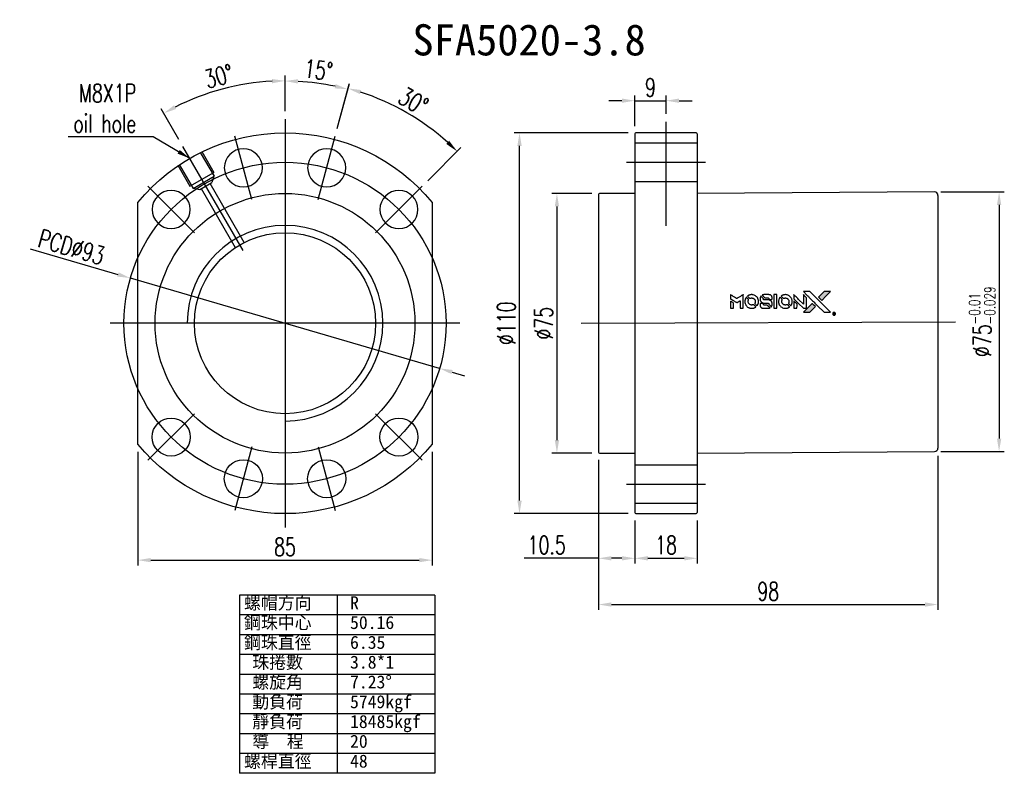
# Model space of a CAD drawing. Extents: x -345 to 906, y -61 to 705.
import ezdxf
from ezdxf.enums import TextEntityAlignment as Align
from ezdxf.lldxf.tags import DXFTag

# ---------------------------------------------------------------- set-up
doc = ezdxf.new("R2010")
doc.units = 0
doc.header["$LTSCALE"] = 2
doc.header["$MEASUREMENT"] = 0
doc.layers.add('CL', color=1, linetype='CENTER')
doc.layers.add('HID', color=2, linetype='DASHED')
doc.styles.add('DIM-7', font='SIMPLEX.shx', dxfattribs={"width": 0.7, "bigfont": 'chineset.shx'})
doc.styles.add('T', font='txt')
tags = doc.linetypes.add('CENTER', pattern=[2, 1.25, -0.25, 0.25, -0.25]).pattern_tags.tags
tags[10:11] = [DXFTag(74, 4), DXFTag(75, 0), DXFTag(340, '0'), DXFTag(46, 0.0), DXFTag(50, 0.0), DXFTag(44, 0.0), DXFTag(45, 0.0)]
tags[8:9] = [DXFTag(74, 4), DXFTag(75, 0), DXFTag(340, '0'), DXFTag(46, 0.0), DXFTag(50, 0.0), DXFTag(44, 0.0), DXFTag(45, 0.0)]
tags[6:7] = [DXFTag(74, 4), DXFTag(75, 0), DXFTag(340, '0'), DXFTag(46, 0.0), DXFTag(50, 0.0), DXFTag(44, 0.0), DXFTag(45, 0.0)]
tags[4:5] = [DXFTag(74, 4), DXFTag(75, 0), DXFTag(340, '0'), DXFTag(46, 0.0), DXFTag(50, 0.0), DXFTag(44, 0.0), DXFTag(45, 0.0)]
tags = doc.linetypes.add('DASHED', pattern=[0.75, 0.5, -0.25]).pattern_tags.tags
tags[6:7] = [DXFTag(74, 4), DXFTag(75, 0), DXFTag(340, '0'), DXFTag(46, 0.0), DXFTag(50, 0.0), DXFTag(44, 0.0), DXFTag(45, 0.0)]
tags[4:5] = [DXFTag(74, 4), DXFTag(75, 0), DXFTag(340, '0'), DXFTag(46, 0.0), DXFTag(50, 0.0), DXFTag(44, 0.0), DXFTag(45, 0.0)]
doc.dimstyles.new('CNS', dxfattribs={"dimtxt": 3.5, "dimasz": 2.5, "dimexe": 1, "dimexo": 1.5, "dimgap": 0.09, "dimtad": 0, "dimdsep": 46, "dimtxsty": 'DIM-7', "dimcen": 0.09, "dimclrd": 1, "dimclre": 1, "dimclrt": 4, "dimadec": 0, "dimazin": 0, "dimtfac": 1, "dimtix": 1, "dimtmove": 2, "dimatfit": 3, "dimfxl": 1, "dimtvp": 0.971429, "dimtolj": 1, "dimarcsym": 0})

# ---------------------------------------------------------------- blocks, each defined once
blk = doc.blocks.new('*D9')
at = {"lineweight": -2, "transparency": 16777216}
for p, q in [((-311.33, 31.98), (-311.33, -0.8)), ((-226.33, 31.98), (-226.33, -0.8)), ((-307.58, 0.7), (-230.08, 0.7))]:
    blk.add_line(p, q, dxfattribs=at)
at = {"transparency": 16777216}
for points in [[(-307.58, 1.33), (-307.58, 0.08), (-311.33, 0.7)], [(-230.08, 1.33), (-230.08, 0.08), (-226.33, 0.7)]]:
    blk.add_solid(points, dxfattribs=at)
at = {"layer": 'DEFPOINTS', "color": 0, "transparency": 16777216}
for p in [(-311.33, 34.23), (-226.33, 34.23), (-226.33, 0.7)]:
    blk.add_point(p, dxfattribs=at)
at = {"transparency": 16777216, "insert": (-268.83, 4.53), "char_height": 5.25, "attachment_point": 5, "style": 'DIM-7'}
blk.add_mtext('\\A1;85', dxfattribs=at)
blk = doc.blocks.new('*D10')
at = {"lineweight": -2, "transparency": 16777216}
for p, q in [((-268.83, 130.39), (-268.83, 140.69)), ((-299.45, 122.19), (-304.6, 131.1))]:
    blk.add_line(p, q, dxfattribs=at)
blk.add_arc((-268.83, 69.14), 70.05, 93.0677, 116.9323, dxfattribs=at)
at = {"transparency": 16777216}
for points in [[(-272.59, 139.71), (-272.56, 138.46), (-268.83, 139.19)], [(-300.26, 131.04), (-300.85, 132.14), (-303.85, 129.8)]]:
    blk.add_solid(points, dxfattribs=at)
at = {"layer": 'DEFPOINTS', "color": 0, "transparency": 16777216}
for p in [(-280.99, 138.13), (-268.83, 128.14), (-298.33, 120.24), (-280.96, 90.15), (-268.83, 10.14)]:
    blk.add_point(p, dxfattribs=at)
at = {"transparency": 16777216, "insert": (-287.95, 140.5), "char_height": 5.25, "attachment_point": 5, "rotation": 15, "style": 'DIM-7'}
blk.add_mtext('\\A1;30°', dxfattribs=at)
blk = doc.blocks.new('*D11')
at = {"lineweight": -2, "transparency": 16777216}
for p, q in [((-342.45, 90.66), (-317.06, 83.24)), ((-224.19, 56.1), (-313.46, 82.19)), ((-220.6, 55.05), (-217, 53.99))]:
    blk.add_line(p, q, dxfattribs=at)
at = {"transparency": 16777216}
for points in [[(-316.88, 83.84), (-317.24, 82.64), (-313.46, 82.19)], [(-220.42, 55.65), (-220.77, 54.45), (-224.19, 56.1)]]:
    blk.add_solid(points, dxfattribs=at)
at = {"layer": 'DEFPOINTS', "color": 0, "transparency": 16777216}
for p in [(-313.46, 82.19), (-224.19, 56.1)]:
    blk.add_point(p, dxfattribs=at)
at = {"transparency": 16777216, "insert": (-330.48, 91.15), "char_height": 5.25, "attachment_point": 5, "rotation": 343.7085, "style": 'DIM-7'}
blk.add_mtext('\\A1;PCD∅93', dxfattribs=at)
blk = doc.blocks.new('*D6')
at = {"lineweight": -2, "transparency": 16777216}
for p, q in [((-178.33, 29.69), (-178.33, -0.27)), ((-167.83, 12.19), (-167.83, -0.27)), ((-178.33, 1.23), (-199.74, 1.23)), ((-171.58, 1.23), (-174.58, 1.23))]:
    blk.add_line(p, q, dxfattribs=at)
at = {"transparency": 16777216}
for points in [[(-174.58, 1.86), (-174.58, 0.61), (-178.33, 1.23)], [(-171.58, 1.86), (-171.58, 0.61), (-167.83, 1.23)]]:
    blk.add_solid(points, dxfattribs=at)
at = {"layer": 'DEFPOINTS', "color": 0, "transparency": 16777216}
for p in [(-178.33, 31.94), (-167.83, 14.44), (-167.83, 1.23)]:
    blk.add_point(p, dxfattribs=at)
at = {"transparency": 16777216, "insert": (-193.29, 5.06), "char_height": 5.25, "attachment_point": 5, "style": 'DIM-7'}
blk.add_mtext('\\A1;10.5', dxfattribs=at)
blk = doc.blocks.new('*D7')
at = {"lineweight": -2, "transparency": 16777216}
for p, q in [((-167.83, 12.19), (-167.83, -0.27)), ((-149.83, 12.19), (-149.83, -0.27)), ((-164.08, 1.23), (-153.58, 1.23))]:
    blk.add_line(p, q, dxfattribs=at)
at = {"transparency": 16777216}
for points in [[(-164.08, 1.86), (-164.08, 0.61), (-167.83, 1.23)], [(-153.58, 1.86), (-153.58, 0.61), (-149.83, 1.23)]]:
    blk.add_solid(points, dxfattribs=at)
at = {"layer": 'DEFPOINTS', "color": 0, "transparency": 16777216}
for p in [(-167.83, 14.44), (-149.83, 14.44), (-149.83, 1.23)]:
    blk.add_point(p, dxfattribs=at)
at = {"transparency": 16777216, "insert": (-158.83, 5.06), "char_height": 5.25, "attachment_point": 5, "style": 'DIM-7'}
blk.add_mtext('\\A1;18', dxfattribs=at)
blk = doc.blocks.new('*D8')
at = {"lineweight": -2, "transparency": 16777216}
for p, q in [((-178.33, 29.69), (-178.33, -13.62)), ((-80.33, 30.84), (-80.33, -13.62)), ((-174.58, -12.12), (-84.08, -12.12))]:
    blk.add_line(p, q, dxfattribs=at)
at = {"transparency": 16777216}
for points in [[(-174.58, -11.5), (-174.58, -12.75), (-178.33, -12.12)], [(-84.08, -11.5), (-84.08, -12.75), (-80.33, -12.12)]]:
    blk.add_solid(points, dxfattribs=at)
at = {"layer": 'DEFPOINTS', "color": 0, "transparency": 16777216}
for p in [(-178.33, 31.94), (-80.33, 33.09), (-80.33, -12.12)]:
    blk.add_point(p, dxfattribs=at)
at = {"transparency": 16777216, "insert": (-129.33, -8.3), "char_height": 5.25, "attachment_point": 5, "style": 'DIM-7'}
blk.add_mtext('\\A1;98', dxfattribs=at)
blk = doc.blocks.new('*D4')
at = {"lineweight": -2, "transparency": 16777216}
for p, q in [((-180.28, 106.64), (-191.83, 106.64)), ((-190.33, 102.89), (-190.33, 35.39)), ((-180.28, 31.64), (-191.83, 31.64))]:
    blk.add_line(p, q, dxfattribs=at)
at = {"transparency": 16777216}
for points in [[(-190.95, 102.89), (-189.7, 102.89), (-190.33, 106.64)], [(-190.95, 35.39), (-189.7, 35.39), (-190.33, 31.64)]]:
    blk.add_solid(points, dxfattribs=at)
at = {"layer": 'DEFPOINTS', "color": 0, "transparency": 16777216}
for p in [(-178.03, 106.64), (-190.33, 31.64), (-178.03, 31.64)]:
    blk.add_point(p, dxfattribs=at)
at = {"transparency": 16777216, "insert": (-194.15, 69.14), "char_height": 5.25, "attachment_point": 5, "rotation": 90, "style": 'DIM-7'}
blk.add_mtext('\\A1;%%C75', dxfattribs=at)
blk = doc.blocks.new('*D5')
at = {"lineweight": -2, "transparency": 16777216}
for p, q in [((-79.53, 107.09), (-61.17, 107.09)), ((-62.67, 103.34), (-62.67, 35.84)), ((-79.53, 32.09), (-61.17, 32.09))]:
    blk.add_line(p, q, dxfattribs=at)
at = {"transparency": 16777216}
for points in [[(-63.29, 103.34), (-62.04, 103.34), (-62.67, 107.09)], [(-63.29, 35.84), (-62.04, 35.84), (-62.67, 32.09)]]:
    blk.add_solid(points, dxfattribs=at)
at = {"layer": 'DEFPOINTS', "color": 0, "transparency": 16777216}
for p in [(-81.78, 107.09), (-81.78, 32.09), (-62.67, 32.09)]:
    blk.add_point(p, dxfattribs=at)
at = {"transparency": 16777216, "insert": (-67.54, 69.59), "char_height": 5.25, "attachment_point": 5, "rotation": 90, "style": 'DIM-7'}
blk.add_mtext('\\A1;%%C75{\\H3.15;\\S-0.01^ -0.029;}', dxfattribs=at)
blk = doc.blocks.new('*D12')
at = {"lineweight": -2, "transparency": 16777216}
for p, q in [((-268.83, 130.39), (-268.83, 140.63)), ((-253.75, 125.41), (-250.32, 138.2))]:
    blk.add_line(p, q, dxfattribs=at)
blk.add_arc((-268.83, 69.14), 69.99, 78.0702, 86.9298, dxfattribs=at)
at = {"transparency": 16777216}
for points in [[(-265.1, 138.41), (-265.06, 139.66), (-268.83, 139.13)], [(-254.21, 138.23), (-254.51, 137.01), (-250.71, 136.75)]]:
    blk.add_solid(points, dxfattribs=at)
at = {"layer": 'DEFPOINTS', "color": 0, "transparency": 16777216}
for p in [(-256.67, 138.07), (-268.83, 128.14), (-254.33, 123.23), (-259.25, 104.88), (-268.83, 10.14)]:
    blk.add_point(p, dxfattribs=at)
at = {"transparency": 16777216, "insert": (-259.19, 142.33), "char_height": 5.25, "attachment_point": 5, "rotation": 352.5, "style": 'DIM-7'}
blk.add_mtext('\\A1;15°', dxfattribs=at)
blk = doc.blocks.new('*D13')
at = {"lineweight": -2, "transparency": 16777216}
for p, q in [((-253.75, 125.41), (-250.25, 138.46)), ((-227.64, 110.33), (-218.08, 119.89))]:
    blk.add_line(p, q, dxfattribs=at)
blk.add_arc((-268.83, 69.14), 70.26, 48.0583, 71.9417, dxfattribs=at)
at = {"transparency": 16777216}
for points in [[(-247.22, 135.35), (-246.87, 136.54), (-250.64, 137.01)], [(-221.44, 121.86), (-222.3, 120.95), (-219.14, 118.83)]]:
    blk.add_solid(points, dxfattribs=at)
at = {"layer": 'DEFPOINTS', "color": 0, "transparency": 16777216}
for p in [(-228.53, 126.7), (-254.33, 123.23), (-229.23, 108.74), (-259.25, 104.88), (-242.66, 95.31)]:
    blk.add_point(p, dxfattribs=at)
at = {"transparency": 16777216, "insert": (-231.78, 133.31), "char_height": 5.25, "attachment_point": 5, "rotation": 330, "style": 'DIM-7'}
blk.add_mtext('\\A1;30°', dxfattribs=at)
blk = doc.blocks.new('*D14')
at = {"lineweight": -2, "transparency": 16777216}
for p, q in [((-169.78, 124.14), (-202.63, 124.14)), ((-201.13, 17.89), (-201.13, 120.39)), ((-169.78, 14.14), (-202.63, 14.14))]:
    blk.add_line(p, q, dxfattribs=at)
at = {"transparency": 16777216}
for points in [[(-201.75, 120.39), (-200.5, 120.39), (-201.13, 124.14)], [(-201.75, 17.89), (-200.5, 17.89), (-201.13, 14.14)]]:
    blk.add_solid(points, dxfattribs=at)
at = {"layer": 'DEFPOINTS', "color": 0, "transparency": 16777216}
for p in [(-201.13, 124.14), (-167.53, 124.14), (-167.53, 14.14)]:
    blk.add_point(p, dxfattribs=at)
at = {"transparency": 16777216, "insert": (-204.95, 69.14), "char_height": 5.25, "attachment_point": 5, "rotation": 90, "style": 'DIM-7'}
blk.add_mtext('\\A1;%%C110', dxfattribs=at)
blk = doc.blocks.new('*D17')
at = {"lineweight": -2, "transparency": 16777216}
for p, q in [((-167.83, 126.09), (-167.83, 134.95)), ((-158.83, 129.63), (-158.83, 134.95)), ((-171.58, 133.45), (-175.33, 133.45)), ((-167.83, 133.45), (-158.83, 133.45)), ((-155.08, 133.45), (-151.33, 133.45))]:
    blk.add_line(p, q, dxfattribs=at)
at = {"transparency": 16777216}
for points in [[(-171.58, 134.07), (-171.58, 132.82), (-167.83, 133.45)], [(-155.08, 134.07), (-155.08, 132.82), (-158.83, 133.45)]]:
    blk.add_solid(points, dxfattribs=at)
at = {"layer": 'DEFPOINTS', "color": 0, "transparency": 16777216}
for p in [(-158.83, 133.45), (-158.83, 127.38), (-167.83, 123.84)]:
    blk.add_point(p, dxfattribs=at)
at = {"transparency": 16777216, "insert": (-163.33, 137.27), "char_height": 5.25, "attachment_point": 5, "style": 'DIM-7'}
blk.add_mtext('\\A1;9', dxfattribs=at)

msp = doc.modelspace()

# ---------------------------------------------------------------- hatches: boundary and pattern name
at = {"linetype": 'Continuous'}
h = msp.add_hatch(color=0, dxfattribs=at)
h.dxf.hatch_style = 1
h.paths.add_polyline_path([(-111.309, 78.321), (-112.244, 78.321), (-113.178, 78.32), (-113.984, 77.509, 0.000288), (-114.293, 77.198, 0.000479), (-114.553, 76.935, 0.000013), (-114.788, 76.696, 0.197177), (-114.789, 76.693, 0.1112764), (-114.789, 76.691, 0.0015954), (-114.504, 76.403, 0.0005055), (-114.326, 76.225), (-113.863, 75.762), (-112.586, 77.041)])
h.paths.add_polyline_path([(-116.504, 73.125), (-115.686, 73.943), (-116.15, 74.407, 0.000476), (-116.329, 74.585, 0.0015067), (-116.617, 74.871, 0.2256647), (-116.621, 74.871, 0.0011115), (-117.012, 74.482, 0.0003511), (-117.254, 74.239, 0.000108), (-118.278, 73.212, 0.0006916), (-118.795, 72.691, 0.0000771), (-119.152, 72.33, 0.1975269), (-119.157, 72.317, 0.2961744), (-119.154, 72.311, 0.0041949), (-118.696, 72.307, 0.0005293), (-118.24, 72.306), (-117.323, 72.306)])

# ---------------------------------------------------------------- linework, layer by layer
at = {"color": 0, "ltscale": 3}
for p, q in [((-268.828, 128.143), (-268.828, 10.143)), ((-218.328, 69.143), (-319.328, 69.143))]:
    msp.add_line(p, q, dxfattribs=at)
at = {"color": 0}
for p, q in [((-167.828, 123.843), (-167.828, 14.443)), ((-150.128, 124.143), (-167.528, 124.143)), ((-149.828, 123.843), (-149.828, 14.443)), ((-178.328, 106.343), (-178.328, 31.943)), ((-167.828, 106.643), (-178.028, 106.643)), ((-81.335, 107.087), (-149.828, 106.643)), ((-80.328, 106.087), (-80.328, 33.087)), ((-311.328, 34.232), (-311.328, 104.053)), ((-226.328, 104.053), (-226.328, 34.232)), ((-178.028, 31.643), (-167.828, 31.643)), ((-149.828, 31.643), (-81.322, 32.087)), ((-167.528, 14.143), (-150.128, 14.143)), ((-225.55, -9.416), (-281.983, -9.416)), ((-281.983, -9.416), (-281.983, -60.885)), ((-253.766, -9.416), (-253.766, -60.885)), ((-225.55, -9.416), (-225.55, -60.885)), ((-225.55, -15.135), (-281.983, -15.135)), ((-225.55, -20.853), (-281.983, -20.853)), ((-225.55, -26.572), (-281.983, -26.572)), ((-225.55, -32.291), (-281.983, -32.291)), ((-225.55, -38.01), (-281.983, -38.01)), ((-225.55, -43.729), (-281.983, -43.729)), ((-225.55, -49.448), (-281.983, -49.448)), ((-225.55, -55.167), (-281.983, -55.167)), ((-225.55, -60.885), (-281.983, -60.885))]:
    msp.add_line(p, q, dxfattribs=at)
for points in [[(-140.244, 76.822), (-140.244, 76.227), (-140.081, 76.127, -0.000297), (-139.981, 76.066, -0.000037), (-139.763, 75.932, -0.000043), (-139.504, 75.774, -0.000036), (-139.228, 75.604, 0.000044), (-138.958, 75.439, 0.000063), (-138.717, 75.292, 0.000035), (-138.514, 75.167, 0.0009), (-138.459, 75.133), (-138.38, 75.085), (-138.275, 75.15, 0.001175), (-138.215, 75.187, 0.000208), (-138.102, 75.257, 0.000225), (-137.97, 75.339, 0.000203), (-137.833, 75.424, -0.000711), (-137.703, 75.505, -0.001119), (-137.591, 75.575, -0.000263), (-137.492, 75.635, -0.04589), (-137.481, 75.641, -0.519312), (-137.472, 75.634, -0.001914), (-137.469, 75.474, -0.003124), (-137.467, 75.211, -0.000285), (-137.467, 74.555), (-137.467, 73.465), (-137.086, 73.465, 0.001727), (-136.813, 73.466, 0.025279), (-136.717, 73.471, 0.073886), (-136.661, 73.486, 0.07426), (-136.612, 73.516, 0.03264), (-136.6, 73.528, 0.01784), (-136.586, 73.545, 0.017712), (-136.573, 73.562, 0.026854), (-136.563, 73.579), (-136.542, 73.617), (-136.54, 75.519), (-136.538, 77.421), (-136.558, 77.408, -0.004595), (-136.573, 77.398, -0.00016), (-136.631, 77.362, -0.000298), (-136.7, 77.32, -0.000208), (-136.777, 77.272, 0.000986), (-137.004, 77.131, 0.00025), (-137.371, 76.901, 0.000268), (-137.763, 76.656, 0.000436), (-138.095, 76.447, -0.002932), (-138.205, 76.379, -0.004718), (-138.299, 76.322, -0.001113), (-138.382, 76.274, -0.227179), (-138.391, 76.273, -0.045982), (-138.4, 76.277, -0.000145), (-138.511, 76.346, -0.000825), (-138.636, 76.423, -0.000517), (-138.783, 76.514, 0.000056), (-139.286, 76.826, 0.000289), (-139.564, 76.999, 0.000481), (-139.771, 77.127, 0.000418), (-139.989, 77.261), (-140.244, 77.418)], [(-134.308, 77.4, 0.024131), (-134.477, 77.374, 0.022344), (-134.647, 77.331, 0.021883), (-134.816, 77.272, 0.020884), (-134.982, 77.198, 0.010669), (-135.077, 77.148, 0.010389), (-135.17, 77.095, 0.010913), (-135.253, 77.042, 0.022227), (-135.315, 76.996), (-135.338, 76.977), (-135.039, 76.684, 0.002452), (-134.922, 76.57, 0.003628), (-134.818, 76.472, 0.001662), (-134.729, 76.389, 0.070159), (-134.708, 76.374, 0.047671), (-134.691, 76.367, 0.018624), (-134.666, 76.361, 0.017921), (-134.639, 76.357, 0.018804), (-134.611, 76.354, 0.018255), (-134.574, 76.354, 0.041312), (-134.546, 76.356, 0.037164), (-134.517, 76.364, 0.012342), (-134.475, 76.38, -0.015101), (-134.375, 76.416, -0.035998), (-134.299, 76.436, -0.033244), (-134.217, 76.445, -0.011249), (-134.096, 76.448, -0.004059), (-133.998, 76.447, -0.019693), (-133.943, 76.444, -0.027943), (-133.897, 76.437, -0.014411), (-133.841, 76.424, -0.033089), (-133.707, 76.378, -0.033887), (-133.582, 76.315, -0.034021), (-133.467, 76.236, -0.033942), (-133.363, 76.142, -0.02816), (-133.271, 76.035, -0.035032), (-133.198, 75.925, -0.035269), (-133.142, 75.807, -0.029196), (-133.098, 75.674, -0.037862), (-133.071, 75.521, -0.043657), (-133.068, 75.373, -0.043064), (-133.091, 75.225, -0.035184), (-133.14, 75.073, 0.033699), (-133.164, 75, 0.052815), (-133.173, 74.935, 0.059167), (-133.168, 74.876, 0.058972), (-133.149, 74.819, 0.059208), (-133.122, 74.775, 0.021125), (-133.073, 74.718, 0.008691), (-132.983, 74.626, 0.000851), (-132.761, 74.407, 0.001873), (-132.647, 74.296, 0.013884), (-132.591, 74.245, 0.022355), (-132.557, 74.218, 0.341453), (-132.543, 74.219, 0.073011), (-132.514, 74.25, 0.004587), (-132.446, 74.354, 0.00748), (-132.379, 74.463, 0.016837), (-132.333, 74.547, 0.028606), (-132.242, 74.753, 0.031352), (-132.179, 74.962, 0.031004), (-132.142, 75.179, 0.0268), (-132.13, 75.41, 0.026698), (-132.143, 75.654, 0.03002), (-132.182, 75.887, 0.030357), (-132.248, 76.111, 0.028554), (-132.342, 76.329, 0.062944), (-132.613, 76.735, 0.062206), (-132.977, 77.063, 0.062448), (-133.409, 77.29, 0.064355), (-133.879, 77.4, 0.017377), (-133.973, 77.406, 0.008369), (-134.094, 77.408, 0.008367), (-134.214, 77.406, 0.01757)], [(-131.483, 76.893, 0.023289), (-131.543, 76.799, 0.026845), (-131.591, 76.704, 0.026047), (-131.63, 76.602, 0.019751), (-131.662, 76.487, 0.013249), (-131.676, 76.422, 0.025169), (-131.683, 76.368, 0.016532), (-131.686, 76.302, 0.002937), (-131.687, 76.178, 0.003317), (-131.686, 76.067, 0.011808), (-131.684, 75.996, 0.01777), (-131.679, 75.942, 0.021476), (-131.67, 75.893, 0.04325), (-131.604, 75.683, 0.045753), (-131.505, 75.493, 0.04649), (-131.374, 75.326, 0.047672), (-131.216, 75.187, 0.025315), (-131.148, 75.144, 0.015208), (-131.063, 75.098, 0.01512), (-130.975, 75.058, 0.022488), (-130.895, 75.028, 0.027857), (-130.77, 74.996, 0.034138), (-130.651, 74.98, 0.014286), (-130.47, 74.974, 0.00124), (-130.008, 74.973, -0.00103), (-129.725, 74.972, -0.002552), (-129.517, 74.97, -0.001594), (-129.359, 74.968, -0.047676), (-129.32, 74.963, -0.085307), (-129.251, 74.935, -0.097789), (-129.199, 74.887, -0.085947), (-129.165, 74.818, -0.051339), (-129.148, 74.727, 0.014634), (-129.144, 74.695, 0.015028), (-129.139, 74.665, 0.014927), (-129.133, 74.638, 0.059415), (-129.127, 74.623, 0.070595), (-129.102, 74.59, 0.00028), (-128.776, 74.26, 0.000111), (-128.441, 73.921, 0.200239), (-128.427, 73.915, 0.268906), (-128.418, 73.921, 0.001866), (-128.371, 74.002, 0.007532), (-128.329, 74.081, 0.017818), (-128.3, 74.141, 0.013256), (-128.273, 74.207, 0.011636), (-128.249, 74.278, 0.011528), (-128.227, 74.35, 0.012303), (-128.21, 74.422, 0.0423), (-128.195, 74.534, 0.013657), (-128.191, 74.701, 0.013857), (-128.197, 74.87, 0.037428), (-128.214, 74.988, 0.014927), (-128.233, 75.068, 0.0122), (-128.259, 75.151, 0.012518), (-128.287, 75.229, 0.023062), (-128.314, 75.29, 0.065961), (-128.465, 75.512, 0.06055), (-128.672, 75.695, 0.059676), (-128.92, 75.825, 0.060497), (-129.19, 75.892, 0.025683), (-129.248, 75.896, 0.001528), (-129.423, 75.899, 0.002124), (-129.644, 75.901, 0.001173), (-129.915, 75.902, -0.000809), (-130.388, 75.902, -0.017164), (-130.528, 75.908, -0.063931), (-130.602, 75.923, -0.108429), (-130.656, 75.955, -0.052941), (-130.686, 75.991, -0.063675), (-130.706, 76.03, -0.050562), (-130.719, 76.08, -0.020337), (-130.726, 76.15, 0.009897), (-130.729, 76.193, 0.016482), (-130.734, 76.229, 0.019019), (-130.74, 76.257, 0.06043), (-130.747, 76.275, 0.076267), (-130.778, 76.317, 0.00054), (-131.087, 76.622, 0.000307), (-131.403, 76.935, 0.142594), (-131.428, 76.948, 0.232419), (-131.436, 76.946, 0.022995), (-131.45, 76.934, 0.024627), (-131.466, 76.916, 0.015407)], [(-130.62, 77.403, 0.018538), (-130.68, 77.396, 0.010695), (-130.75, 77.382, 0.01068), (-130.821, 77.366, 0.017678), (-130.88, 77.349, 0.013849), (-130.946, 77.325, 0.011814), (-131.015, 77.296, 0.004513), (-131.078, 77.266, 0.290035), (-131.085, 77.256, 0.196418), (-131.083, 77.251, 0.000124), (-130.969, 77.136, 0.001477), (-130.842, 77.007, 0.000898), (-130.692, 76.856), (-130.298, 76.463), (-129.806, 76.461, -0.001471), (-129.434, 76.458, -0.028714), (-129.32, 76.45, -0.097073), (-129.256, 76.429, -0.084199), (-129.201, 76.384, -0.042698), (-129.175, 76.349, -0.053912), (-129.157, 76.312, -0.051004), (-129.148, 76.271, -0.032967), (-129.144, 76.222, 0.00807), (-129.144, 76.196, 0.003023), (-129.143, 76.161, 0.002994), (-129.141, 76.123, 0.003629), (-129.138, 76.087), (-129.132, 76.003), (-128.755, 76.003, 0.001618), (-128.576, 76.003, 0.005206), (-128.456, 76.005, 0.00535), (-128.373, 76.009, 0.060675), (-128.341, 76.014, 0.048484), (-128.323, 76.022, 0.02389), (-128.302, 76.034, 0.022812), (-128.28, 76.05, 0.02462), (-128.26, 76.067, 0.061781), (-128.222, 76.114, 0.080179), (-128.201, 76.166, 0.048561), (-128.191, 76.239, 0.010021), (-128.188, 76.37, 0.016602), (-128.194, 76.546, 0.031409), (-128.212, 76.686, 0.036474), (-128.245, 76.808, 0.03439), (-128.296, 76.926, 0.065928), (-128.426, 77.113, 0.069066), (-128.598, 77.256, 0.065697), (-128.81, 77.352, 0.051559), (-129.059, 77.4, 0.020904), (-129.192, 77.406, 0.000451), (-129.842, 77.408, 0.000419), (-130.497, 77.409, 0.022759)], [(-127.735, 75.44), (-127.733, 73.469), (-127.346, 73.469), (-126.96, 73.469), (-126.914, 73.493, 0.071429), (-126.876, 73.52, 0.054799), (-126.843, 73.559, 0.053585), (-126.818, 73.606, 0.060698), (-126.805, 73.654, 0.033975), (-126.8, 73.735, 0.000112), (-126.8, 74.737, 0.000726), (-126.801, 75.718, 0.001084), (-126.805, 76.575), (-126.812, 77.41), (-127.274, 77.41), (-127.737, 77.41)], [(-124.592, 77.399, 0.023681), (-124.755, 77.374, 0.022402), (-124.919, 77.334, 0.021929), (-125.082, 77.278, 0.020503), (-125.243, 77.206, 0.013745), (-125.334, 77.158, 0.009767), (-125.434, 77.099, 0.009658), (-125.525, 77.041, 0.027804), (-125.585, 76.995), (-125.607, 76.977), (-125.318, 76.687, 0.002053), (-125.178, 76.548, 0.006738), (-125.084, 76.458, 0.007826), (-125.018, 76.398, 0.063909), (-124.984, 76.375, 0.061532), (-124.932, 76.357, 0.068674), (-124.879, 76.352, 0.052072), (-124.816, 76.363, 0.019648), (-124.731, 76.389, -0.018366), (-124.627, 76.422, -0.0288), (-124.535, 76.442, -0.029061), (-124.442, 76.451, -0.019155), (-124.335, 76.451, -0.053809), (-124.103, 76.417, -0.058833), (-123.892, 76.334, -0.058566), (-123.704, 76.204, -0.052525), (-123.544, 76.03, -0.044733), (-123.454, 75.882, -0.040573), (-123.388, 75.716, -0.041123), (-123.35, 75.544, -0.04951), (-123.345, 75.378, -0.017369), (-123.353, 75.301, -0.024255), (-123.365, 75.232, -0.023787), (-123.385, 75.164, -0.015798), (-123.413, 75.088, 0.010631), (-123.432, 75.04, 0.033653), (-123.441, 75.007, 0.037806), (-123.446, 74.975, 0.016307), (-123.447, 74.932, 0.068179), (-123.435, 74.848, 0.095747), (-123.402, 74.781, 0.033418), (-123.322, 74.691, 0.002133), (-123.073, 74.447, 0.001452), (-122.931, 74.31, 0.012393), (-122.866, 74.25, 0.020479), (-122.827, 74.219, 0.344362), (-122.812, 74.22, 0.074287), (-122.781, 74.254, 0.005454), (-122.713, 74.36, 0.008391), (-122.645, 74.472, 0.017097), (-122.597, 74.563, 0.027375), (-122.517, 74.75, 0.02835), (-122.459, 74.943, 0.027723), (-122.423, 75.144, 0.023913), (-122.406, 75.359, 0.027047), (-122.413, 75.617, 0.031685), (-122.448, 75.859, 0.032425), (-122.512, 76.09, 0.031013), (-122.606, 76.314, 0.037914), (-122.764, 76.579, 0.040153), (-122.957, 76.812, 0.039834), (-123.186, 77.013, 0.036173), (-123.452, 77.182, 0.040752), (-123.712, 77.296, 0.035885), (-123.999, 77.373, 0.035491), (-124.297, 77.408, 0.037615)], [(-121.944, 76.831), (-121.944, 76.233), (-120.558, 74.849), (-119.171, 73.465), (-118.785, 73.467, 0.0008), (-118.537, 73.469, 0.010795), (-118.446, 73.472, 0.030495), (-118.396, 73.477, 0.080372), (-118.362, 73.489, 0.03816), (-118.329, 73.51, 0.041799), (-118.301, 73.536, 0.042486), (-118.277, 73.565, 0.042078), (-118.259, 73.598, 0.099276), (-118.249, 73.645, 0.003302), (-118.246, 73.837, 0.002586), (-118.244, 74.174, 0.000204), (-118.246, 75.069), (-118.248, 76.504), (-118.71, 76.964), (-119.171, 77.424), (-119.176, 76.045), (-119.18, 74.667), (-120.537, 76.03, 0.000253), (-121.059, 76.554, 0.000412), (-121.502, 76.998, 0.000041), (-121.899, 77.395, 0.041338), (-121.919, 77.411), (-121.944, 77.429)], [(-118.058, 77.196, -0.000056), (-117.498, 76.635, -0.000021), (-116.714, 75.849, -0.000021), (-115.859, 74.992, -0.000025), (-115.058, 74.189), (-113.18, 72.306), (-112.249, 72.308), (-111.319, 72.311), (-112.573, 73.574, 0.000274), (-113.177, 74.181, 0.000123), (-113.971, 74.978, 0.000121), (-114.81, 75.82, 0.000165), (-115.567, 76.579), (-117.307, 78.32), (-118.243, 78.32), (-119.18, 78.32)], [(-113.984, 77.509, 0.000288), (-114.293, 77.198, 0.000479), (-114.553, 76.935, 0.000013), (-114.788, 76.696, 0.197177), (-114.789, 76.693, 0.197497), (-114.788, 76.689, 0.00004), (-114.653, 76.553, 0.000836), (-114.504, 76.403, 0.000505), (-114.326, 76.225), (-113.863, 75.762), (-112.586, 77.041), (-111.309, 78.321), (-112.244, 78.321), (-113.178, 78.32)], [(-140.244, 74.513), (-140.244, 73.465), (-139.862, 73.465, 0.000842), (-139.619, 73.465, 0.010591), (-139.527, 73.467, 0.028995), (-139.476, 73.473, 0.069543), (-139.439, 73.484, 0.051063), (-139.405, 73.504, 0.039932), (-139.373, 73.533, 0.039414), (-139.346, 73.566, 0.045845), (-139.325, 73.602, 0.094811), (-139.317, 73.639, 0.007124), (-139.313, 73.741, 0.004713), (-139.311, 73.917, 0.000534), (-139.311, 74.315), (-139.311, 74.995), (-139.408, 75.055, 0.000828), (-139.688, 75.227, 0.000879), (-139.963, 75.395, 0.000048), (-140.232, 75.559, 0.137596), (-140.24, 75.561, 0.413028), (-140.241, 75.56, 0.000016), (-140.243, 75.254, 0.000623), (-140.244, 74.915, 0.000374)], [(-135.698, 76.598, 0.064158), (-135.942, 76.141, 0.06356), (-136.063, 75.636, 0.064004), (-136.053, 75.12, 0.066747), (-135.912, 74.631, 0.04321), (-135.744, 74.325, 0.044737), (-135.529, 74.056, 0.044901), (-135.269, 73.83, 0.044184), (-134.973, 73.654, 0.026293), (-134.747, 73.559, 0.033344), (-134.53, 73.497, 0.033227), (-134.306, 73.465, 0.025815), (-134.06, 73.458, 0.023119), (-133.824, 73.475, 0.031044), (-133.613, 73.514, 0.031337), (-133.411, 73.577, 0.024258), (-133.199, 73.671, 0.015622), (-133.125, 73.711, 0.008495), (-133.036, 73.764, 0.008415), (-132.952, 73.819, 0.020814), (-132.892, 73.863), (-132.865, 73.885), (-133.149, 74.171, 0.002843), (-133.361, 74.384, 0.033917), (-133.449, 74.459, 0.087906), (-133.515, 74.492, 0.073302), (-133.592, 74.504, 0.022047), (-133.63, 74.502, 0.026465), (-133.665, 74.497, 0.022233), (-133.704, 74.488, 0.009985), (-133.755, 74.472, -0.039011), (-133.937, 74.426, -0.044398), (-134.117, 74.412, -0.045096), (-134.294, 74.43, -0.04265), (-134.469, 74.48, -0.071154), (-134.715, 74.615, -0.068827), (-134.916, 74.815, -0.068713), (-135.056, 75.063, -0.070507), (-135.121, 75.338, -0.028605), (-135.126, 75.455, -0.031418), (-135.116, 75.569, -0.031044), (-135.093, 75.681, -0.02668), (-135.054, 75.796, 0.038913), (-135.033, 75.864, 0.043732), (-135.024, 75.932, 0.047754), (-135.027, 75.994, 0.075756), (-135.043, 76.044, 0.07294), (-135.06, 76.07, 0.003456), (-135.133, 76.149, 0.005023), (-135.227, 76.248, 0.002422), (-135.351, 76.373, 0.000819), (-135.462, 76.485, 0.001349), (-135.557, 76.579, 0.0001), (-135.642, 76.663, 0.205335), (-135.646, 76.665, 0.219821), (-135.649, 76.663, 0.002494), (-135.663, 76.645, 0.007089), (-135.679, 76.624, 0.004494)], [(-131.535, 74.854, 0.065483), (-131.58, 74.831, 0.053271), (-131.622, 74.796, 0.052018), (-131.656, 74.753, 0.0556), (-131.679, 74.704, 0.036839), (-131.688, 74.672, 0.026922), (-131.693, 74.636, 0.016905), (-131.695, 74.585, 0.004317), (-131.696, 74.504, 0.016369), (-131.689, 74.334, 0.029936), (-131.671, 74.196, 0.03418), (-131.639, 74.075, 0.031327), (-131.59, 73.955, 0.046935), (-131.502, 73.809, 0.054053), (-131.391, 73.69, 0.053701), (-131.256, 73.596, 0.045364), (-131.097, 73.527, 0.032479), (-130.956, 73.49, 0.03386), (-130.813, 73.472, 0.013578), (-130.589, 73.466, 0.001155), (-130.013, 73.467, 0.000413), (-129.518, 73.47, 0.005008), (-129.328, 73.473, 0.013199), (-129.22, 73.479, 0.033956), (-129.143, 73.49, 0.013909), (-129.064, 73.51, 0.010864), (-128.978, 73.535, 0.010938), (-128.9, 73.563, 0.028702), (-128.846, 73.586), (-128.805, 73.607), (-129.202, 74.01), (-129.599, 74.413), (-130.064, 74.412, -0.001504), (-130.263, 74.413, -0.00328), (-130.415, 74.415, -0.001901), (-130.534, 74.417, -0.061333), (-130.563, 74.422, -0.063621), (-130.603, 74.438, -0.048633), (-130.642, 74.466, -0.046769), (-130.676, 74.503, -0.047961), (-130.702, 74.544, -0.02678), (-130.718, 74.579, -0.050957), (-130.726, 74.609, -0.029398), (-130.73, 74.65, -0.00401), (-130.734, 74.735), (-130.737, 74.872), (-131.111, 74.871, 0.001061), (-131.334, 74.871, 0.009147), (-131.434, 74.868, 0.020721), (-131.493, 74.864, 0.051619)], [(-125.975, 76.595, 0.018008), (-126.03, 76.51, 0.009842), (-126.093, 76.402, 0.009807), (-126.152, 76.29, 0.015716), (-126.197, 76.191, 0.048467), (-126.308, 75.839, 0.045841), (-126.352, 75.465, 0.046006), (-126.326, 75.09, 0.049638), (-126.233, 74.737, 0.064819), (-125.989, 74.277, 0.06695), (-125.639, 73.9, 0.066691), (-125.199, 73.629, 0.063505), (-124.697, 73.477, 0.03135), (-124.568, 73.464, 0.010439), (-124.379, 73.46, 0.010391), (-124.19, 73.464, 0.032408), (-124.064, 73.477, 0.015696), (-123.915, 73.508, 0.018095), (-123.775, 73.547, 0.018551), (-123.642, 73.594, 0.018352), (-123.512, 73.652, 0.015568), (-123.426, 73.697, 0.009832), (-123.329, 73.755, 0.009795), (-123.238, 73.814, 0.023727), (-123.173, 73.862), (-123.148, 73.883), (-123.431, 74.171, 0.001528), (-123.592, 74.333, 0.010022), (-123.674, 74.412, 0.019586), (-123.727, 74.457, 0.061865), (-123.767, 74.482, 0.055054), (-123.828, 74.501, 0.061607), (-123.889, 74.506, 0.048725), (-123.961, 74.496, 0.020221), (-124.054, 74.469, -0.017722), (-124.155, 74.439, -0.02685), (-124.245, 74.421, -0.02759), (-124.334, 74.414, -0.020233), (-124.433, 74.415, -0.04793), (-124.623, 74.442, -0.048386), (-124.803, 74.505, -0.047866), (-124.969, 74.603, -0.044964), (-125.118, 74.732, -0.04333), (-125.243, 74.886, -0.050921), (-125.331, 75.052, -0.051473), (-125.384, 75.231, -0.0459), (-125.402, 75.423, -0.019014), (-125.398, 75.517, -0.024114), (-125.387, 75.602, -0.025081), (-125.369, 75.683, -0.023892), (-125.342, 75.764, 0.008624), (-125.319, 75.827, 0.026486), (-125.306, 75.871, 0.035074), (-125.3, 75.909, 0.02756), (-125.299, 75.95, 0.087163), (-125.312, 76.016, 0.073291), (-125.348, 76.078, 0.028074), (-125.425, 76.167, 0.002594), (-125.631, 76.375), (-125.924, 76.667)], [(-121.944, 74.508), (-121.944, 73.464), (-121.555, 73.467), (-121.165, 73.469), (-121.12, 73.497, 0.03146), (-121.1, 73.512, 0.026444), (-121.08, 73.53, 0.026444), (-121.062, 73.549, 0.031457), (-121.047, 73.57), (-121.02, 73.615), (-121.017, 74.132), (-121.014, 74.649), (-121.472, 75.101, 0.000745), (-121.648, 75.274, 0.001228), (-121.797, 75.42, 0.000087), (-121.931, 75.55, 0.195134), (-121.937, 75.552, 0.412117), (-121.94, 75.549, 0.000048), (-121.942, 75.246, 0.00109), (-121.943, 74.909, 0.000653)], [(-117.254, 74.24, 0.000108), (-118.278, 73.212, 0.000692), (-118.795, 72.69, 0.000077), (-119.152, 72.33, 0.197527), (-119.157, 72.317, 0.410182), (-119.151, 72.311, 0.000493), (-118.961, 72.308, 0.002424), (-118.696, 72.307, 0.000529), (-118.24, 72.306), (-117.323, 72.306), (-116.504, 73.125), (-115.686, 73.943), (-116.15, 74.407, 0.000476), (-116.329, 74.585, 0.000789), (-116.48, 74.735, 0.000035), (-116.616, 74.87, 0.19758), (-116.619, 74.872, 0.198396), (-116.623, 74.87, 0.000019), (-116.808, 74.686, 0.000582), (-117.012, 74.482, 0.000351)], [(-110.419, 72.273, 0.082374), (-110.539, 72.219, 0.083404), (-110.634, 72.128, 0.082663), (-110.696, 72.011, 0.07897), (-110.717, 71.878, 0.084941), (-110.692, 71.73, 0.08953), (-110.619, 71.601, 0.090743), (-110.506, 71.508, 0.090193), (-110.368, 71.46, 0.10067), (-110.211, 71.467, 0.099454), (-110.068, 71.535, 0.097736), (-109.961, 71.654, 0.09365), (-109.905, 71.807, 0.07584), (-109.904, 71.924, 0.068415), (-109.937, 72.04, 0.068328), (-110, 72.144, 0.075277), (-110.088, 72.223, 0.059367), (-110.161, 72.26, 0.048986), (-110.246, 72.281, 0.048519), (-110.335, 72.286, 0.055347)], [(-110.476, 71.869), (-110.476, 71.635), (-110.449, 71.635), (-110.422, 71.635), (-110.419, 71.734), (-110.417, 71.832), (-110.359, 71.835), (-110.302, 71.838), (-110.262, 71.775, -0.003356), (-110.245, 71.749, -0.002757), (-110.227, 71.72, -0.002784), (-110.211, 71.693, -0.007382), (-110.2, 71.674, 0.019487), (-110.187, 71.651, 0.098302), (-110.176, 71.641, 0.116932), (-110.164, 71.636, 0.032798), (-110.143, 71.635), (-110.107, 71.635), (-110.132, 71.678, 0.005748), (-110.145, 71.699, 0.002522), (-110.162, 71.727, 0.002495), (-110.18, 71.756, 0.00334), (-110.197, 71.782), (-110.236, 71.842), (-110.204, 71.858, 0.066516), (-110.173, 71.88, 0.085926), (-110.152, 71.908, 0.082934), (-110.14, 71.941, 0.05747), (-110.139, 71.982, 0.023576), (-110.142, 72.006, 0.043538), (-110.147, 72.025, 0.050891), (-110.154, 72.04, 0.049897), (-110.165, 72.054, 0.067884), (-110.195, 72.08, 0.077412), (-110.23, 72.094, 0.049266), (-110.279, 72.102, 0.012208), (-110.361, 72.104), (-110.476, 72.104)], [(-110.225, 72.03, -0.120545), (-110.207, 72.007, -0.09136), (-110.2, 71.978, -0.087576), (-110.204, 71.946, -0.098026), (-110.218, 71.919, -0.079907), (-110.231, 71.907, -0.087697), (-110.248, 71.9, -0.041371), (-110.273, 71.896, -0.005557), (-110.328, 71.894), (-110.421, 71.891), (-110.421, 71.97), (-110.421, 72.049), (-110.335, 72.049, -0.007471), (-110.287, 72.048, -0.035301), (-110.26, 72.045, -0.060486), (-110.241, 72.039, -0.063546)]]:
    msp.add_lwpolyline(points, format="xyb", close=True, dxfattribs=at)
at = {"color": 0, "extrusion": (0, 0, -1)}
for centre in [(280.863, 114.058), (256.793, 114.058), (301.708, 102.023), (235.947, 102.023)]:
    msp.add_circle(centre, 5.5, dxfattribs=at)
at = {"color": 0}
for centre, radius in [((-268.828, 69.143), 26.15), ((-301.708, 36.262), 5.5), ((-235.947, 36.262), 5.5), ((-280.863, 24.227), 5.5), ((-256.793, 24.227), 5.5)]:
    msp.add_circle(centre, radius, dxfattribs=at)
at = {"color": 0, "extrusion": (0, 0, -1)}
for start, end in [(39.40057, 140.59943), (219.40057, 320.59943)]:
    msp.add_arc((268.828, 69.143), 55, start, end, dxfattribs=at)
at = {"color": 0}
for centre, radius, start, end in [((-167.528, 123.843), 0.3, 90, 180), ((-150.128, 123.843), 0.3, 0, 90), ((-178.028, 106.343), 0.3, 90, 180), ((-81.328, 106.087), 1, 0, 90.37178), ((-268.828, 69.143), 28.255, 270, 180), ((-178.028, 31.943), 0.3, 180, 270), ((-81.328, 33.087), 1, 270.37178, 0), ((-167.528, 14.443), 0.3, 180, 270), ((-150.128, 14.443), 0.3, 270, 0)]:
    msp.add_arc(centre, radius, start, end, dxfattribs=at)
at = {"layer": 'CL', "color": 0, "ltscale": 3}
for p, q in [((-158.828, 97.322), (-158.828, 127.383)), ((-278.404, 104.882), (-283.322, 123.235)), ((-259.251, 104.882), (-254.334, 123.235)), ((-170.241, 115.643), (-147.416, 115.643)), ((-294.991, 95.306), (-308.426, 108.741)), ((-242.665, 95.306), (-229.23, 108.741)), ((-183.328, 69.143), (-75.277, 69.592)), ((-294.991, 42.98), (-308.426, 29.545)), ((-242.665, 42.98), (-229.23, 29.545)), ((-278.404, 33.404), (-283.322, 15.051)), ((-259.251, 33.404), (-254.334, 15.051)), ((-170.241, 22.643), (-147.416, 22.643))]:
    msp.add_line(p, q, dxfattribs=at)
at = {"layer": 'CL', "color": 0, "ltscale": 2}
msp.add_line((-280.955, 90.148), (-298.328, 120.238), dxfattribs=at)
at = {"layer": 'CL', "color": 0, "ltscale": 3}
msp.add_circle((-268.828, 69.143), 46.5, dxfattribs=at)
at = {"layer": 'HID', "color": 0}
for p, q in [((-149.828, 121.143), (-167.828, 121.143)), ((-293.297, 118.524), (-289.297, 111.596)), ((-292.864, 118.774), (-289.364, 112.712)), ((-299.792, 114.774), (-296.292, 108.712)), ((-299.359, 115.024), (-295.359, 108.096)), ((-296.292, 108.712), (-289.364, 112.712)), ((-295.359, 108.096), (-289.297, 111.596)), ((-289.383, 111.546), (-289.996, 109.807)), ((-295.272, 108.146), (-293.46, 107.807)), ((-293.46, 107.807), (-289.996, 109.807)), ((-293.027, 108.057), (-283.18, 91.002)), ((-280.582, 92.502), (-290.429, 109.557)), ((-167.828, 110.143), (-149.828, 110.143)), ((-149.828, 28.143), (-167.828, 28.143)), ((-167.828, 17.143), (-149.828, 17.143))]:
    msp.add_line(p, q, dxfattribs=at)
msp.add_circle((-268.828, 69.143), 37.5, dxfattribs=at)

# ---------------------------------------------------------------- texts
at = {"color": 0, "style": 'T'}
msp.add_text('SFA5020-3.8', height=9, dxfattribs=at).set_placement((-198.365, 151.028), align=Align.MIDDLE)
for s, p in [('螺帽方向', (-280.659, -13.475)), ('R', (-250.059, -13.475)), ('鋼珠中心', (-280.659, -19.194)), ('50.16', (-250.059, -19.194)), ('鋼珠直徑', (-280.659, -24.913)), ('6.35', (-250.059, -24.913)), ('珠捲數', (-278.277, -30.632)), ('3.8*1', (-250.061, -30.632)), ('螺旋角', (-278.277, -36.351)), ('7.23%%D', (-250.061, -36.351)), ('動負荷', (-278.277, -42.07)), ('5749kgf', (-250.061, -42.07)), ('靜負荷', (-278.277, -47.788)), ('18485kgf', (-250.061, -47.788)), ('導  程', (-278.277, -53.507)), ('20', (-250.061, -53.507)), ('螺桿直徑', (-280.659, -59.226)), ('48', (-250.061, -59.226))]:
    msp.add_text(s, height=3.75, dxfattribs=at).set_placement(p)
at = {"color": 0, "insert": (-311.801, 124.232), "char_height": 5.25, "attachment_point": 9, "style": 'DIM-7'}
msp.add_mtext('\\A1;M8X1P\\Poil hole', dxfattribs=at)

# ---------------------------------------------------------------- dimensions: what is measured, and where the dimension line sits
at = {"color": 0}
for base, line1, line2, picture, middle in [((-280.991, 138.125), ((-268.828, 128.143), (-268.828, 10.143)), ((-280.955, 90.148), (-298.328, 120.238)), '*D10', (-287.947, 140.497)), ((-256.674, 138.07), ((-259.251, 104.882), (-254.334, 123.235)), ((-268.828, 128.143), (-268.828, 10.143)), '*D12', (-259.193, 142.327)), ((-228.526, 126.699), ((-242.665, 95.306), (-229.23, 108.741)), ((-259.251, 104.882), (-254.334, 123.235)), '*D13', (-231.784, 133.305))]:
    dim = msp.add_angular_dim_2l(base=base, line1=line1, line2=line2, dimstyle='CNS', override={"dimscale": 1.5, "dimgap": 0.8, "dimtad": 1, "dimclrd": 256, "dimclre": 256, "dimclrt": 256, "dimtix": 0, "dimtmove": 0}, dxfattribs=at)
    dim.commit()
    dim.dimension.update_dxf_attribs({"geometry": picture, "text_midpoint": middle})
for base, p1, p2, picture, middle in [((-158.828, 133.445), (-167.828, 123.843), (-158.828, 127.383), '*D17', (-163.328, 137.27)), ((-226.328, 0.705), (-311.328, 34.232), (-226.328, 34.232), '*D9', (-268.828, 4.53)), ((-80.328, -12.121), (-178.328, 31.943), (-80.328, 33.087), '*D8', (-129.328, -8.296)), ((-149.828, 1.23), (-167.828, 14.443), (-149.828, 14.443), '*D7', (-158.828, 5.055))]:
    dim = msp.add_linear_dim(base=base, p1=p1, p2=p2, dimstyle='CNS', override={"dimscale": 1.5, "dimgap": 0.8, "dimtad": 1, "dimclrd": 256, "dimclre": 256, "dimclrt": 256, "dimtix": 0, "dimtmove": 0}, dxfattribs=at)
    dim.commit()
    dim.dimension.update_dxf_attribs({"geometry": picture, "text_midpoint": middle})
for base, p1, p2, override, picture, middle in [((-201.126, 124.143), (-167.528, 14.143), (-167.528, 124.143), {"dimscale": 1.5, "dimgap": 0.8, "dimtad": 1, "dimclrd": 256, "dimclre": 256, "dimclrt": 256, "dimtix": 0, "dimtmove": 0}, '*D14', (-204.951, 69.143)), ((-190.329, 31.643), (-178.028, 106.643), (-178.028, 31.643), {"dimscale": 1.5, "dimgap": 0.8, "dimtad": 1, "dimclrd": 256, "dimclre": 256, "dimclrt": 256, "dimtix": 0, "dimtmove": 0}, '*D4', (-194.154, 69.143)), ((-62.666, 32.092), (-81.777, 107.092), (-81.777, 32.092), {"dimscale": 1.5, "dimgap": 0.8, "dimtad": 1, "dimclrd": 256, "dimclre": 256, "dimclrt": 256, "dimtol": 1, "dimlim": 0, "dimtp": -0.01, "dimtm": 0.029, "dimtfac": 0.6, "dimtdec": 3, "dimtix": 0, "dimtmove": 0}, '*D5', (-67.541, 69.592))]:
    dim = msp.add_linear_dim(base=base, p1=p1, p2=p2, angle=90, text='%%C<>', dimstyle='CNS', override=override, dxfattribs=at)
    dim.commit()
    dim.dimension.update_dxf_attribs({"geometry": picture, "text_midpoint": middle})
dim = msp.add_diameter_dim_2p(p1=(-224.195, 56.098), p2=(-313.461, 82.187), text='PCD<>', dimstyle='CNS', override={"dimscale": 1.5, "dimgap": 0.8, "dimtad": 1, "dimclrd": 256, "dimclre": 256, "dimclrt": 256, "dimtix": 0, "dimtmove": 0}, dxfattribs=at)
dim.commit()
dim.dimension.update_dxf_attribs({"geometry": '*D11', "text_midpoint": (-330.481, 91.146)})
dim = msp.add_linear_dim(base=(-167.828, 1.23), p1=(-178.328, 31.943), p2=(-167.828, 14.443), dimstyle='CNS', override={"dimscale": 1.5, "dimgap": 0.8, "dimtad": 1, "dimclrd": 256, "dimclre": 256, "dimclrt": 256, "dimtix": 0, "dimtmove": 0}, dxfattribs=at)
dim.commit()
dim.dimension.update_dxf_attribs({"geometry": '*D6', "text_midpoint": (-193.291, 1.23), "dimtype": 160})

# ---------------------------------------------------------------- leaders
at = {"color": 0, "annotation_type": 0, "has_hookline": 1, "hookline_direction": 1, "text_width": 19.6}
msp.add_leader([(-296.328, 116.774), (-306.851, 123.032), (-310.601, 123.032)], dimstyle='CNS', override={"dimscale": 1.5, "dimgap": 0.8, "dimtad": 1, "dimclrd": 256, "dimclre": 256, "dimclrt": 256, "dimtix": 0, "dimtmove": 0}, dxfattribs=at)

doc.saveas('drawing.dxf')
